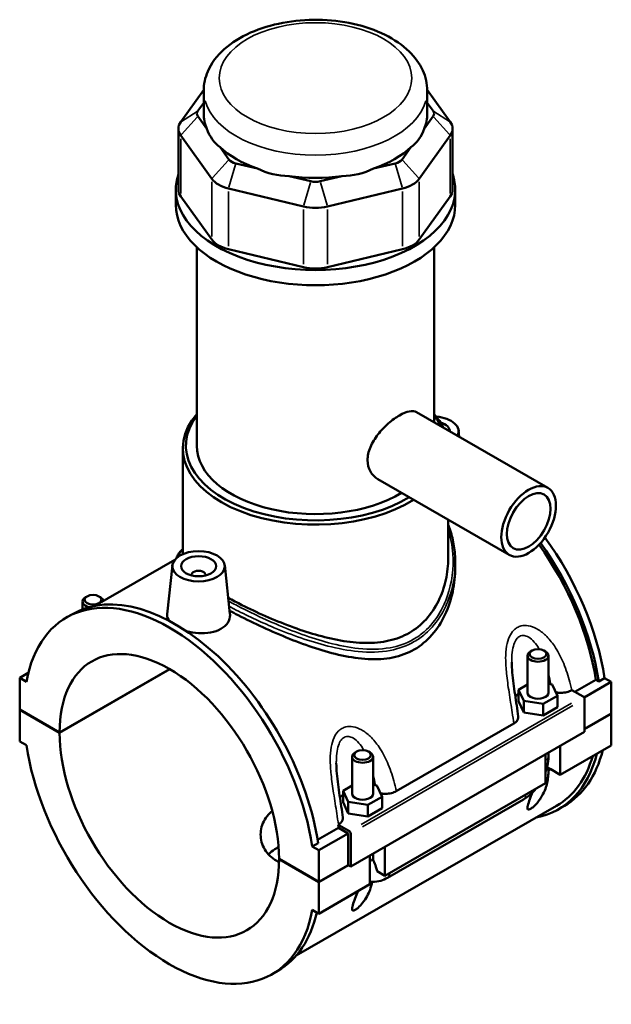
# Model space of a CAD drawing. Header units: inches. Extents: x 0.1 to 46.1, y -0.2 to 46.5.
# Tile 7 of 7: x 39.5 to 46.1, y 35.5 to 46.5. Entities that reach past the tile are written whole.
import ezdxf

# ---------------------------------------------------------------- set-up
doc = ezdxf.new("R2010")
doc.units = ezdxf.units.IN
doc.header["$MEASUREMENT"] = 0
doc.layers.add('Visible (ANSI)', color=7, linetype='Continuous', lineweight=50)
doc.layers.add('Visible Narrow (ANSI)', color=7, linetype='Continuous', lineweight=35)

msp = doc.modelspace()

# ---------------------------------------------------------------- linework, layer by layer
at = {"layer": 'Visible (ANSI)'}
for p, q in [((41.5513, 45.7477), (41.2923, 45.3876)), ((41.5512, 45.4819), (41.5512, 45.7381)), ((44.3245, 45.3876), (44.0654, 45.7477)), ((44.0655, 45.4819), (44.0655, 45.7381)), ((41.4858, 45.5127), (41.5512, 45.6036)), ((44.0655, 45.6036), (44.1309, 45.5127)), ((41.5869, 45.3107), (41.4858, 45.4512)), ((44.1309, 45.4512), (44.0298, 45.3107)), ((41.2657, 45.3106), (41.2657, 44.6272)), ((44.351, 45.3106), (44.351, 44.6272)), ((41.2923, 45.2337), (41.6418, 44.7477)), ((43.9749, 44.7477), (44.3245, 45.2337)), ((41.8354, 44.9652), (41.7344, 45.1056)), ((43.8824, 45.1056), (43.7813, 44.9652)), ((42.1549, 44.8635), (41.911, 44.9216)), ((43.7057, 44.9216), (43.4618, 44.8635)), ((42.7549, 44.7203), (42.511, 44.7785)), ((43.1057, 44.7785), (42.8618, 44.7203)), ((41.8308, 44.6389), (42.6747, 44.4376)), ((42.942, 44.4376), (43.7859, 44.6389)), ((41.2369, 44.4562), (41.2369, 44.6272)), ((41.6418, 44.0643), (41.2923, 44.5502)), ((44.3245, 44.5502), (43.9749, 44.0643)), ((44.3798, 44.4562), (44.3798, 44.6272)), ((41.4726, 41.746), (41.4726, 43.9795)), ((44.1441, 42.0083), (44.1441, 43.9795)), ((42.6747, 43.7541), (41.8308, 43.9554)), ((43.7859, 43.9554), (42.942, 43.7541)), ((43.9447, 42.1231), (45.4226, 41.272)), ((44.4183, 41.916), (44.4258, 41.846)), ((41.3155, 40.5266), (41.3155, 41.7175)), ((43.5105, 41.3691), (44.9884, 40.518)), ((44.3012, 40.4813), (44.3012, 40.9137)), ((41.226, 40.4631), (40.3259, 39.9448)), ((44.3798, 40.4362), (44.3798, 40.3732)), ((41.1984, 40.4012), (41.1397, 39.8532)), ((41.7879, 40.4012), (41.8463, 39.856)), ((41.4144, 40.2868), (41.4144, 40.2942)), ((41.5719, 40.2868), (41.5719, 40.2942)), ((40.188, 39.9061), (40.188, 39.9939)), ((40.239, 40.0515), (40.2222, 40.0418)), ((40.3731, 40.0515), (40.3899, 40.0418)), ((40.0089, 39.8147), (40.0747, 39.8526)), ((45.2436, 39.4417), (45.2268, 39.432)), ((45.3777, 39.4417), (45.3945, 39.432)), ((45.1925, 38.9679), (45.1925, 39.3841)), ((45.4288, 38.9679), (45.4288, 39.3841)), ((39.9297, 38.5209), (41.1677, 39.2338)), ((41.1705, 39.2322), (39.9297, 38.5177)), ((39.4814, 39.1343), (39.5781, 39.1899)), ((39.5566, 39.091), (39.4814, 39.1343)), ((39.4814, 39.1343), (39.4814, 38.779)), ((45.7266, 38.9783), (45.9617, 39.1137)), ((45.9944, 39.0949), (45.9617, 39.1137)), ((46.0602, 39.1328), (45.9944, 39.0949)), ((46.0602, 39.1328), (46.1353, 39.0895)), ((45.1925, 39.0602), (45.0911, 39.0018)), ((45.0911, 39.0018), (45.1499, 38.8754)), ((45.0911, 38.8731), (45.0911, 39.0018)), ((45.4714, 39.0605), (45.4288, 39.0671)), ((45.5302, 38.9341), (45.4714, 39.0605)), ((45.6895, 38.9958), (45.693, 38.9977)), ((45.693, 38.9977), (45.8204, 38.9243)), ((45.8303, 38.9139), (46.1353, 39.0895)), ((46.1353, 39.0895), (46.1353, 38.7342)), ((45.0911, 38.8731), (45.1499, 38.7466)), ((45.1499, 38.8754), (45.3695, 38.8415)), ((45.1499, 38.7466), (45.1499, 38.8754)), ((45.3695, 38.8415), (45.5302, 38.9341)), ((45.5302, 38.8053), (45.5302, 38.9341)), ((45.8343, 38.9002), (45.8343, 38.5289)), ((39.4814, 38.779), (39.9297, 38.5209)), ((39.4814, 38.7758), (39.4842, 38.7774)), ((39.4814, 38.7758), (39.4814, 38.4206)), ((39.9297, 38.5177), (39.4814, 38.7758)), ((45.3695, 38.7128), (45.3695, 38.8415)), ((45.3695, 38.7128), (45.5302, 38.8053)), ((45.1499, 38.7466), (45.3695, 38.7128)), ((45.8343, 38.5609), (46.1353, 38.7342)), ((46.1353, 38.731), (45.8343, 38.5577)), ((46.1325, 38.7326), (46.1353, 38.731)), ((46.1353, 38.731), (46.1353, 38.3758)), ((43.7167, 37.8597), (45.0388, 38.621)), ((45.8343, 38.5289), (43.2039, 37.0141)), ((39.4814, 38.4206), (39.5566, 38.3773)), ((45.5612, 38.0452), (46.1353, 38.3758)), ((45.5612, 38.3716), (45.5612, 38.0452)), ((43.2197, 38.248), (43.2197, 37.8319)), ((43.2708, 38.3056), (43.254, 38.2959)), ((43.4049, 38.3056), (43.4217, 38.2959)), ((43.4559, 38.248), (43.4559, 37.8319)), ((45.3942, 37.949), (45.3942, 38.2754)), ((45.4288, 38.2542), (45.4288, 38.2953)), ((45.4122, 38.131), (45.4534, 38.1073)), ((45.4288, 38.0931), (45.4534, 38.1073)), ((45.5612, 38.0452), (45.4534, 38.1073)), ((43.2197, 37.9242), (43.1183, 37.8657)), ((43.4986, 37.9244), (43.4559, 37.931)), ((43.5574, 37.798), (43.4986, 37.9244)), ((43.5884, 36.9091), (45.3942, 37.949)), ((43.1183, 37.8657), (43.1771, 37.7393)), ((43.1183, 37.737), (43.1183, 37.8657)), ((43.3967, 37.7054), (43.5574, 37.798)), ((43.5574, 37.6692), (43.5574, 37.798)), ((43.6195, 36.8865), (45.1469, 37.7661)), ((45.5194, 37.6968), (42.5914, 36.0107)), ((43.1183, 37.737), (43.1771, 37.6106)), ((43.1771, 37.6106), (43.1771, 37.7393)), ((43.1771, 37.7393), (43.3967, 37.7054)), ((43.3967, 37.5767), (43.3967, 37.7054)), ((43.3967, 37.5767), (43.5574, 37.6692)), ((45.542, 37.6575), (45.6078, 37.6954)), ((43.1771, 37.6106), (43.3967, 37.5767)), ((42.8324, 37.3117), (43.0682, 37.4475)), ((43.0625, 37.483), (43.0659, 37.4849)), ((43.19, 37.4096), (43.0625, 37.483)), ((43.1761, 37.3854), (43.0682, 37.4475)), ((42.8473, 37.196), (43.1761, 37.3854)), ((43.1761, 37.0301), (43.1761, 37.3854)), ((43.2039, 37.0141), (43.2039, 37.3855)), ((42.8379, 37.2772), (42.7721, 37.2393)), ((42.8473, 37.196), (42.7721, 37.2393)), ((43.5884, 37.2355), (43.5884, 36.9091)), ((42.8473, 36.8408), (42.8473, 37.196)), ((43.4213, 36.8129), (43.4213, 37.1393)), ((43.4559, 37.1592), (43.4559, 37.1181)), ((42.399, 37.0989), (42.8473, 36.8408)), ((42.399, 37.0957), (42.4018, 37.0973)), ((42.8473, 36.8376), (42.399, 37.0957)), ((42.8473, 36.8408), (43.1761, 37.0301)), ((43.1789, 37.0285), (42.8473, 36.8376)), ((43.1761, 37.0301), (43.2039, 37.0141)), ((43.5884, 36.9091), (43.5008, 36.9595)), ((42.8473, 36.4823), (42.8473, 36.8376)), ((42.8473, 36.4823), (43.4213, 36.8129)), ((42.7721, 36.5256), (42.8473, 36.4823)), ((42.3197, 35.8019), (42.3855, 35.8398))]:
    msp.add_line(p, q, dxfattribs=at)
for centre, major_axis, ratio, start_param, end_param in [((41.6149, 45.4819), (-0.1397, 0), 0.5758617, 5.8904862, 6.6758844), ((42.8084, 45.4819), (-1.2572, 0), 0.5758617, 0, 0.2388121), ((42.8084, 45.4819), (1.2572, 0), 0.5758617, 6.0443732, 6.2831853), ((44.0018, 45.4819), (0.1397, 0), 0.5758617, 5.8904862, 6.6758844), ((41.6149, 45.3106), (-0.3492, 0), 0.5758617, 5.8904862, 6.6758844), ((42.8084, 46.4976), (-1.0897, -1.3802), 0.4542019, 5.9999489, 6.3077228), ((42.8084, 46.4976), (-1.0897, 1.3802), 0.4542019, 3.1170551, 3.4248291), ((44.0018, 45.3106), (0.3492, 0), 0.5758617, 5.8904862, 6.6758844), ((42.8084, 45.4819), (1.2572, 0), 0.5758617, 3.6881787, 4.1658029), ((42.8084, 45.4819), (1.2572, 0), 0.5758617, 5.258975, 5.7365993), ((41.9645, 44.996), (-0.1397, 0), 0.5758617, 0.3926991, 1.1780972), ((43.6523, 44.996), (0.1397, 0), 0.5758617, 5.1050881, 5.8904862), ((42.8084, 46.4976), (-0.5414, -1.6798), 0.6754684, 6.1817885, 6.4895625), ((42.8084, 46.4976), (0.5414, -1.6798), 0.6754684, 6.0768082, 6.3845821), ((42.8084, 44.6272), (-1.5715, 0), 0.5758617, 6.0915318, 9.6164314), ((41.9645, 44.8247), (0.3492, 0), 0.5758617, 3.5342917, 4.3196899), ((42.8084, 45.4819), (1.2572, 0), 0.5758617, 4.4735769, 4.9512011), ((43.6523, 44.8247), (0.3492, 0), 0.5758617, 5.1050881, 5.8904862), ((42.8084, 44.7947), (-0.1397, 0), 0.5758617, 1.1780972, 1.9634954), ((41.6149, 44.6272), (-0.3492, 0), 0.5758617, 0, 0.3926991), ((44.0018, 44.6272), (0.3492, 0), 0.5758617, 5.8904862, 6.2831853), ((42.8084, 44.4562), (-1.5715, 0), 0.5758617, 0, 3.1415927), ((42.8084, 44.6234), (0.3492, 0), 0.5758617, 4.3196899, 5.1050881), ((41.9645, 44.1412), (-0.3492, 0), 0.5758617, 0.3926991, 1.1780972), ((43.6523, 44.1412), (0.3492, 0), 0.5758617, 5.1050881, 5.8904862), ((42.8084, 43.9399), (-0.3492, 0), 0.5758617, 1.1780972, 1.9634954), ((42.8084, 41.7175), (-1.4929, 0), 0.5758617, 5.8202306, 8.6853939), ((42.8084, 41.7175), (1.4929, 0), 0.5758617, 0.273517, 0.4629547), ((42.8084, 41.746), (-1.458, 0), 0.5758617, 5.8708006, 8.6624365), ((42.8084, 41.746), (1.458, 0), 0.5758617, 0.2670964, 0.4123847), ((44.1236, 41.9055), (0.2953, 0), 0.5758617, 5.9943551, 7.7061308), ((44.1236, 41.9055), (0.1969, 0), 0.5758617, 0.0106771, 1.0897049), ((42.8084, 41.746), (-1.3357, 0), 0.5758617, 0, 2.3813614), ((44.3866, 39.6639), (1.1554, -2.0064), 0.5780931, 0.977004, 1.7362363), ((44.4524, 39.7018), (-1.1554, 2.0064), 0.5780931, 4.1185967, 4.8907727), ((44.3866, 39.6639), (-1.1327, 1.967), 0.5780931, 4.1224377, 4.8775014), ((41.4931, 40.2942), (-0.0787, 0), 0.5758617, 2.9729035, 6.4518745), ((41.1643, 37.8083), (-1.1554, 2.0064), 0.5780931, 4.1185967, 6.880845), ((41.2301, 37.8462), (-1.1554, 2.0064), 0.5780931, 4.1185967, 6.2831853), ((40.3061, 39.9939), (-0.1181, 0), 0.5758617, 5.5016397, 7.4839487), ((40.3061, 39.9939), (0.1181, 0), 0.5758617, 0.1053486, 0.7815456), ((41.1643, 37.8083), (-0.8713, 1.5131), 0.5780931, 3.9300519, 7.0693898), ((45.3107, 39.3841), (-0.1181, 0), 0.5758617, 5.5016397, 10.2063236), ((45.3107, 38.8392), (0.2953, 0), 0.5758617, 2.4091901, 2.6116185), ((45.3107, 38.9679), (-0.1181, 0), 0.5758617, 0, 3.1415927), ((45.8204, 38.9082), (-0.0098, 0.0171), 0.5780931, 3.9289245, 5.4997209), ((41.1643, 37.8083), (0.8713, -1.5131), 0.5780931, 3.9300519, 7.0693898), ((41.1643, 37.8083), (1.1554, -2.0064), 0.5780931, 4.1185967, 6.880845), ((44.4524, 39.7018), (1.1554, -2.0064), 0.5780931, 0, 0.5374062), ((43.3378, 38.248), (-0.1181, 0), 0.5758617, 5.5016397, 10.2063236), ((44.3866, 39.6639), (1.1554, -2.0064), 0.5780931, 6.0848308, 6.8205915), ((44.3866, 39.6639), (1.1327, -1.967), 0.5780931, 0, 0.5028344), ((45.3107, 38.0933), (0.1181, 0), 0.5758617, 6.2805748, 6.8302546), ((43.3378, 37.7031), (0.2953, 0), 0.5758617, 2.4091901, 2.6116185), ((43.3378, 37.8319), (-0.1181, 0), 0.5758617, 0, 3.1415927), ((41.4931, 37.9976), (-1.1327, 1.967), 0.5780931, 4.1224377, 4.1401438), ((43.19, 37.3935), (0.0098, -0.0171), 0.5780931, 0.7873319, 2.3581282), ((41.2301, 37.8462), (1.1554, -2.0064), 0.5780931, 0, 0.556744)]:
    msp.add_ellipse(centre, major_axis=major_axis, ratio=ratio, start_param=start_param, end_param=end_param, dxfattribs=at)
for centre, major_axis, ratio in [((45.2055, 40.895), (0.2171, 0.377), 0.5780931), ((45.2055, 40.895), (0.1737, 0.3016), 0.5780931), ((41.4931, 40.3907), (0.2953, 0), 0.5758617), ((41.4931, 40.3907), (0.1969, 0), 0.5758617), ((40.3061, 40.0132), (0.0945, 0), 0.5758617), ((45.3107, 39.4034), (0.0945, 0), 0.5758617), ((43.3378, 38.2673), (0.0945, 0), 0.5758617)]:
    msp.add_ellipse(centre, major_axis=major_axis, ratio=ratio, dxfattribs=at)
for points, knots in [([(44.0655, 45.7381), (44.0655, 45.8168), (44.0476, 45.8951), (43.9793, 46.0463), (43.9264, 46.1179), (43.7861, 46.2544), (43.6942, 46.3165), (43.4825, 46.4212), (43.3612, 46.4625), (43.1058, 46.5188), (42.9718, 46.534), (42.7037, 46.5378), (42.5696, 46.5265), (42.3125, 46.4784), (42.1895, 46.4414), (41.9657, 46.3423), (41.8649, 46.2802), (41.7012, 46.1336), (41.6367, 46.0496), (41.5671, 45.8866), (41.5512, 45.8125), (41.5512, 45.7381)], [0.7853982, 0.7853982, 0.7853982, 0.7853982, 1.0402248, 1.0402248, 1.3199597, 1.3199597, 1.6465989, 1.6465989, 1.9905486, 1.9905486, 2.3317138, 2.3317138, 2.6706915, 2.6706915, 3.0113182, 3.0113182, 3.3553043, 3.3553043, 3.6861455, 3.6861455, 3.9269908, 3.9269908, 3.9269908, 3.9269908]), ([(43.5105, 41.3691), (43.5103, 41.3692), (43.5101, 41.3693), (43.4764, 41.3889), (43.4458, 41.419), (43.4044, 41.4941), (43.3938, 41.539), (43.3938, 41.6291), (43.4044, 41.6797), (43.4458, 41.7797), (43.4764, 41.829), (43.5435, 41.9157), (43.5847, 41.9589), (43.67, 42.0334), (43.7139, 42.0648), (43.7918, 42.1096), (43.8305, 42.1259), (43.8965, 42.1385), (43.924, 42.135), (43.9447, 42.1231)], [2.5150599, 2.5150599, 2.5150599, 2.5150599, 2.5172256, 2.5172256, 2.9368809, 2.9368809, 3.3565362, 3.3565362, 3.7761914, 3.7761914, 4.1958467, 4.1958467, 4.6153255, 4.6153255, 5.0348042, 5.0348042, 5.454283, 5.454283, 5.8715961, 5.8715961, 5.8715961, 5.8715961]), ([(44.3012, 40.8575), (44.3094, 40.8372), (44.3169, 40.8166), (44.3332, 40.767), (44.3414, 40.7379), (44.3554, 40.6789), (44.3613, 40.6491), (44.3706, 40.5889), (44.374, 40.5585), (44.3787, 40.4976), (44.3798, 40.4669), (44.3798, 40.4362)], [20.8875527, 20.8875527, 20.8875527, 20.8875527, 21.0877276, 21.0877276, 21.3630147, 21.3630147, 21.6383019, 21.6383019, 21.913589, 21.913589, 22.1888761, 22.1888761, 22.1888761, 22.1888761]), ([(41.2443, 40.4822), (41.247, 40.4908), (41.2506, 40.4993), (41.2614, 40.5205), (41.2697, 40.5331), (41.2898, 40.5584), (41.3018, 40.5712), (41.3155, 40.584)], [22.54687834, 22.54687834, 22.54687834, 22.54687834, 22.75326677, 22.75326677, 23.07975643, 23.07975643, 23.42619739, 23.42619739, 23.42619739, 23.42619739]), ([(44.3012, 40.4813), (44.3012, 40.4018), (44.2926, 40.3188), (44.2561, 40.155), (44.2282, 40.0742), (44.1535, 39.9236), (44.1066, 39.8537), (43.9964, 39.7329), (43.933, 39.6819), (43.864, 39.6422)], [20.7082594, 20.7082594, 20.7082594, 20.7082594, 21.451401, 21.451401, 22.1945427, 22.1945427, 22.9376843, 22.9376843, 23.6808259, 23.6808259, 23.6808259, 23.6808259]), ([(44.3798, 40.3732), (44.3798, 40.2862), (44.3708, 40.1954), (44.3326, 40.0157), (44.3035, 39.9268), (44.2253, 39.7612), (44.1762, 39.6844), (44.06, 39.552), (43.993, 39.4966), (43.9196, 39.4542)], [21.9996733, 21.9996733, 21.9996733, 21.9996733, 22.7914584, 22.7914584, 23.5832435, 23.5832435, 24.3750286, 24.3750286, 25.1668138, 25.1668138, 25.1668138, 25.1668138]), ([(43.864, 39.6422), (43.795, 39.6025), (43.7179, 39.5725), (43.5521, 39.5344), (43.4634, 39.5261), (43.28, 39.5282), (43.1853, 39.5384), (42.9954, 39.5718), (42.9003, 39.595), (42.7172, 39.6479), (42.6224, 39.6796), (42.4323, 39.7503), (42.3371, 39.7893), (42.153, 39.8704), (42.0639, 39.9126), (41.9268, 39.9817), (41.8753, 40.0088), (41.8271, 40.0353)], [0, 0, 0, 0, 0.7431416, 0.7431416, 1.4862832, 1.4862832, 2.2294248, 2.2294248, 2.9725664, 2.9725664, 3.7094764, 3.7094764, 4.4463864, 4.4463864, 5.1832965, 5.1832965, 5.6637582, 5.6637582, 5.6637582, 5.6637582]), ([(43.9196, 39.4542), (43.8461, 39.4119), (43.7643, 39.3817), (43.5891, 39.3463), (43.4958, 39.3411), (43.3032, 39.3508), (43.2038, 39.3657), (43.0047, 39.4087), (42.9049, 39.4369), (42.7131, 39.4992), (42.6138, 39.5356), (42.4144, 39.6154), (42.3143, 39.6589), (42.1204, 39.7483), (42.0264, 39.7944), (41.9058, 39.8566), (41.8737, 39.8734), (41.8427, 39.8901)], [0, 0, 0, 0, 0.7917851, 0.7917851, 1.5835702, 1.5835702, 2.3753554, 2.3753554, 3.1671405, 3.1671405, 3.9482812, 3.9482812, 4.729422, 4.729422, 5.5105627, 5.5105627, 5.804123, 5.804123, 5.804123, 5.804123]), ([(41.1646, 39.7752), (41.1478, 39.7973), (41.1394, 39.8205), (41.1391, 39.8459), (41.1393, 39.8496), (41.1397, 39.8532)], [4.42412993, 4.42412993, 4.42412993, 4.42412993, 4.74976215, 4.74976215, 4.80362944, 4.80362944, 4.80362944, 4.80362944]), ([(41.8463, 39.856), (41.8468, 39.8512), (41.8471, 39.8465), (41.8474, 39.8133), (41.8388, 39.7829), (41.803, 39.7282), (41.7758, 39.704), (41.7443, 39.6859)], [1.97906768, 1.97906768, 1.97906768, 1.97906768, 2.03529707, 2.03529707, 2.37488108, 2.37488108, 2.71446508, 2.71446508, 2.71446508, 2.71446508]), ([(41.7443, 39.6859), (41.7128, 39.6677), (41.6729, 39.6533), (41.5855, 39.6371), (41.538, 39.6352), (41.4493, 39.6412), (41.402, 39.6495), (41.3559, 39.6628), (41.3534, 39.6636), (41.3508, 39.6644)], [2.7144651, 2.7144651, 2.7144651, 2.7144651, 3.0540491, 3.0540491, 3.3936331, 3.3936331, 3.7326654, 3.7326654, 3.7526039, 3.7526039, 3.7526039, 3.7526039]), ([(45.089, 38.7001), (45.0835, 38.7412), (45.0775, 38.7824), (45.0651, 38.8651), (45.0587, 38.9066), (45.0462, 38.9895), (45.0401, 39.031), (45.0292, 39.1133), (45.0244, 39.1542), (45.0175, 39.2344), (45.0154, 39.2737), (45.0154, 39.3109)], [0.5043446, 0.5043446, 0.5043446, 0.5043446, 0.839407, 0.839407, 1.1744694, 1.1744694, 1.5095318, 1.5095318, 1.8445942, 1.8445942, 2.1796566, 2.1796566, 2.1796566, 2.1796566]), ([(45.513, 38.9711), (45.5141, 38.9709), (45.5152, 38.9707), (45.5333, 38.9678), (45.5509, 38.9664), (45.5912, 38.9667), (45.6136, 38.9694), (45.6551, 38.9795), (45.6738, 38.9867), (45.6895, 38.9958)], [-0.48595743, -0.48595743, -0.48595743, -0.48595743, -0.47707631, -0.47707631, -0.34272025, -0.34272025, -0.16989456, -0.16989456, 0, 0, 0, 0]), ([(45.0388, 38.621), (45.0502, 38.6276), (45.06, 38.6351), (45.0756, 38.6514), (45.0814, 38.6602), (45.089, 38.6794), (45.0903, 38.6898), (45.089, 38.7001)], [-0.61140615, -0.61140615, -0.61140615, -0.61140615, -0.48804208, -0.48804208, -0.36451541, -0.36451541, -0.22699094, -0.22699094, -0.22699094, -0.22699094]), ([(45.3942, 38.0741), (45.4023, 38.096), (45.4092, 38.1182), (45.4237, 38.1784), (45.4288, 38.2165), (45.4288, 38.2542)], [4.21285195, 4.21285195, 4.21285195, 4.21285195, 4.39822972, 4.39822972, 4.71238898, 4.71238898, 4.71238898, 4.71238898]), ([(43.1161, 37.564), (43.1106, 37.6051), (43.1047, 37.6463), (43.0923, 37.7291), (43.0858, 37.7705), (43.0733, 37.8535), (43.0672, 37.8949), (43.0564, 37.9772), (43.0516, 38.0181), (43.0447, 38.0983), (43.0426, 38.1376), (43.0426, 38.1748)], [0.5040134, 0.5040134, 0.5040134, 0.5040134, 0.8390758, 0.8390758, 1.1741383, 1.1741383, 1.5092007, 1.5092007, 1.8442631, 1.8442631, 2.1793255, 2.1793255, 2.1793255, 2.1793255]), ([(45.4288, 38.0931), (45.4288, 38.0707), (45.4277, 38.0479), (45.4204, 37.9782), (45.4099, 37.9315), (45.3845, 37.8618), (45.3714, 37.8325), (45.3458, 37.7885), (45.3363, 37.7737), (45.3152, 37.7445), (45.3036, 37.73), (45.2815, 37.7057), (45.2708, 37.6949), (45.2542, 37.6803), (45.2486, 37.6757), (45.2376, 37.6674), (45.2322, 37.6638), (45.2221, 37.658), (45.2176, 37.6559), (45.2099, 37.6534), (45.2067, 37.6529), (45.1988, 37.6534), (45.1958, 37.6564), (45.192, 37.6658), (45.1922, 37.6736), (45.1949, 37.6923), (45.1975, 37.7031), (45.2077, 37.7383), (45.2175, 37.7656), (45.2329, 37.8078), (45.2391, 37.8246), (45.2456, 37.8423)], [0.6459575, 0.6459575, 0.6459575, 0.6459575, 0.89701, 0.89701, 1.4132069, 1.4132069, 1.7300608, 1.7300608, 1.8884878, 1.8884878, 2.0469147, 2.0469147, 2.1563485, 2.1563485, 2.2110655, 2.2110655, 2.2657824, 2.2657824, 2.3204993, 2.3204993, 2.3752162, 2.3752162, 2.48465, 2.48465, 2.643077, 2.643077, 2.8015039, 2.8015039, 3.1183578, 3.1183578, 3.3056438, 3.3056438, 3.3056438, 3.3056438]), ([(45.1469, 37.7661), (45.1795, 37.7849), (45.21, 37.8083), (45.2551, 37.8512), (45.2712, 37.8685), (45.2863, 37.8868)], [3.14159265, 3.14159265, 3.14159265, 3.14159265, 3.45575192, 3.45575192, 3.64408528, 3.64408528, 3.64408528, 3.64408528]), ([(43.5401, 37.8351), (43.5413, 37.8349), (43.5424, 37.8347), (43.5605, 37.8317), (43.578, 37.8303), (43.6184, 37.8307), (43.6408, 37.8333), (43.6823, 37.8434), (43.7009, 37.8506), (43.7167, 37.8597)], [-0.48595743, -0.48595743, -0.48595743, -0.48595743, -0.47707631, -0.47707631, -0.34272025, -0.34272025, -0.16989456, -0.16989456, 0, 0, 0, 0]), ([(42.3986, 37.062), (42.3894, 37.0665), (42.3804, 37.0712), (42.3442, 37.0921), (42.3183, 37.1112), (42.2729, 37.1547), (42.2533, 37.1791), (42.222, 37.2314), (42.2102, 37.2593), (42.1947, 37.3161), (42.191, 37.345), (42.191, 37.4287), (42.2063, 37.4885), (42.2533, 37.5676), (42.2729, 37.5922), (42.304, 37.6223), (42.3129, 37.63), (42.3221, 37.6374)], [2.2925104, 2.2925104, 2.2925104, 2.2925104, 2.3850658, 2.3850658, 2.6831102, 2.6831102, 2.9811546, 2.9811546, 3.2791991, 3.2791991, 3.5772435, 3.5772435, 4.1736875, 4.1736875, 4.4719095, 4.4719095, 4.5826538, 4.5826538, 4.5826538, 4.5826538]), ([(43.0659, 37.4849), (43.0774, 37.4915), (43.0871, 37.499), (43.1028, 37.5153), (43.1085, 37.5241), (43.1162, 37.5433), (43.1175, 37.5537), (43.1161, 37.564)], [-0.61140615, -0.61140615, -0.61140615, -0.61140615, -0.48804208, -0.48804208, -0.36451541, -0.36451541, -0.22699094, -0.22699094, -0.22699094, -0.22699094]), ([(42.3937, 37.2324), (42.3862, 37.2286), (42.3789, 37.2247), (42.3443, 37.2047), (42.3185, 37.186), (42.2903, 37.1596), (42.285, 37.1543), (42.2799, 37.1489)], [4.67502507, 4.67502507, 4.67502507, 4.67502507, 4.75106582, 4.75106582, 5.04803684, 5.04803684, 5.11968826, 5.11968826, 5.11968826, 5.11968826]), ([(43.4559, 37.1181), (43.4559, 37.1142), (43.4561, 37.1105), (43.4565, 37.1036), (43.4569, 37.1003), (43.4577, 37.0945), (43.4582, 37.0918), (43.4593, 37.087), (43.4599, 37.0849), (43.461, 37.0813), (43.4616, 37.0798), (43.4622, 37.0786)], [1.57079633, 1.57079633, 1.57079633, 1.57079633, 1.6466565, 1.6466565, 1.72251668, 1.72251668, 1.79837686, 1.79837686, 1.87423703, 1.87423703, 1.95009721, 1.95009721, 1.95009721, 1.95009721]), ([(43.4622, 37.0786), (43.4722, 37.0553), (43.4811, 37.0321), (43.4927, 36.9954), (43.4971, 36.9788), (43.5004, 36.9616), (43.5006, 36.9606), (43.5008, 36.9595)], [0.23169079, 0.23169079, 0.23169079, 0.23169079, 0.41096217, 0.41096217, 0.53797345, 0.53797345, 0.54599916, 0.54599916, 0.54599916, 0.54599916]), ([(43.4213, 36.8438), (43.4309, 36.8422), (43.4404, 36.8413), (43.4818, 36.8394), (43.513, 36.8441), (43.5695, 36.861), (43.5951, 36.8725), (43.6195, 36.8865)], [2.57223819, 2.57223819, 2.57223819, 2.57223819, 2.64878305, 2.64878305, 2.90673289, 2.90673289, 3.14159265, 3.14159265, 3.14159265, 3.14159265]), ([(43.4455, 36.8411), (43.4398, 36.8106), (43.4316, 36.7804), (43.413, 36.7294), (43.4021, 36.7042), (43.3742, 36.6533), (43.3574, 36.6276), (43.3242, 36.5862), (43.3057, 36.5657), (43.2819, 36.5447), (43.2761, 36.5399), (43.2648, 36.5313), (43.2592, 36.5276), (43.2492, 36.5219), (43.2448, 36.5198), (43.2371, 36.5173), (43.2339, 36.5169), (43.226, 36.5174), (43.223, 36.5203), (43.2192, 36.5297), (43.2193, 36.5376), (43.2221, 36.5562), (43.2247, 36.567), (43.2349, 36.6022), (43.2446, 36.6295), (43.2628, 36.6795), (43.2725, 36.7054), (43.2827, 36.7331)], [1.0759905, 1.0759905, 1.0759905, 1.0759905, 1.4118132, 1.4118132, 1.6843947, 1.6843947, 1.9569761, 1.9569761, 2.1464999, 2.1464999, 2.1987342, 2.1987342, 2.2509686, 2.2509686, 2.3056855, 2.3056855, 2.3604024, 2.3604024, 2.4698362, 2.4698362, 2.6282632, 2.6282632, 2.7866901, 2.7866901, 3.103544, 3.103544, 3.3830721, 3.3830721, 3.3830721, 3.3830721])]:
    msp.add_open_spline(points, degree=3, knots=knots, dxfattribs=at)
at = {"layer": 'Visible Narrow (ANSI)'}
for p, q in [((41.4762, 45.5065), (41.3019, 45.3939)), ((41.4762, 45.4403), (41.3019, 45.2446)), ((44.1406, 45.5065), (44.3148, 45.3939)), ((44.1406, 45.4403), (44.3148, 45.2446)), ((41.2923, 44.5844), (41.2923, 45.1995)), ((44.3245, 45.1995), (44.3245, 44.5844)), ((41.8257, 44.9543), (41.6515, 44.7586)), ((41.907, 44.9075), (41.8348, 44.653)), ((43.7097, 44.9075), (43.7819, 44.653)), ((43.791, 44.9543), (43.9652, 44.7586)), ((41.6418, 44.7135), (41.6418, 44.0984)), ((42.7509, 44.7062), (42.6787, 44.4517)), ((42.8658, 44.7062), (42.938, 44.4517)), ((43.9749, 44.0984), (43.9749, 44.7135)), ((41.8308, 43.9896), (41.8308, 44.6047)), ((43.7859, 44.6047), (43.7859, 43.9896)), ((42.6747, 44.4034), (42.6747, 43.7883)), ((42.942, 43.7883), (42.942, 44.4034)), ((45.6889, 38.8486), (43.3215, 37.4853)), ((43.3354, 37.4612), (45.7028, 38.8245))]:
    msp.add_line(p, q, dxfattribs=at)
msp.add_ellipse((42.8084, 45.8808), major_axis=(1.0826, 0), ratio=0.5758617, dxfattribs=at)
for centre, major_axis, ratio, start_param, end_param in [((42.8084, 45.7381), (-1.2572, 0), 0.5758617, 0.1570796, 2.984513), ((45.3107, 38.2542), (0.1181, 0), 0.5758617, 5.5370571, 6.2439154), ((45.0879, 37.8684), (0.0589, -0.1024), 0.5780931, 0.0395592, 0.7516252), ((43.3378, 37.1181), (0.1181, 0), 0.5758617, 5.5370571, 6.2439154), ((43.5605, 36.9889), (0.0589, -0.1024), 0.5780931, 0.0395592, 0.7516252)]:
    msp.add_ellipse(centre, major_axis=major_axis, ratio=ratio, start_param=start_param, end_param=end_param, dxfattribs=at)
for points, knots in [([(44.3012, 40.7993), (44.3295, 40.713), (44.3468, 40.6224), (44.3649, 40.3696), (44.3441, 40.2045), (44.2695, 39.9908), (44.2431, 39.9319), (44.1629, 39.7921), (44.1021, 39.7158), (43.993, 39.6213), (43.9533, 39.593), (43.9112, 39.5688), (43.8308, 39.5225), (43.7414, 39.4911), (43.5348, 39.4535), (43.4157, 39.4528), (43.1831, 39.4774), (43.07, 39.5003), (42.7587, 39.583), (42.5576, 39.6575), (42.205, 39.8085), (42.0515, 39.8821), (41.8848, 39.9694), (41.8576, 39.9839), (41.8311, 39.9983)], [21.1132251, 21.1132251, 21.1132251, 21.1132251, 21.9580583, 21.9580583, 23.435366, 23.435366, 24.0235149, 24.0235149, 24.9188043, 24.9188043, 25.3730969, 25.3730969, 25.3730969, 26.2390266, 26.2390266, 27.2633094, 27.2633094, 28.1905253, 28.1905253, 29.7916321, 29.7916321, 31.0872633, 31.0872633, 31.3463562, 31.3463562, 31.3463562, 31.3463562]), ([(41.8374, 39.939), (41.8545, 39.9299), (41.8719, 39.9208), (42.0298, 39.8389), (42.1851, 39.7657), (42.5422, 39.6165), (42.7461, 39.5436), (43.0624, 39.464), (43.1774, 39.4423), (43.414, 39.4203), (43.5353, 39.4225), (43.746, 39.4626), (43.8374, 39.4952), (43.9196, 39.5425), (43.9627, 39.5673), (44.0033, 39.5961), (44.1151, 39.6921), (44.1776, 39.7692), (44.2602, 39.9103), (44.2876, 39.9695), (44.3565, 40.1607), (44.3799, 40.2991), (44.3798, 40.4362)], [-31.2499615, -31.2499615, -31.2499615, -31.2499615, -31.0872633, -31.0872633, -29.7916321, -29.7916321, -28.1905253, -28.1905253, -27.2633094, -27.2633094, -26.2390266, -26.2390266, -25.3730969, -25.3730969, -25.3730969, -24.9188043, -24.9188043, -24.0235149, -24.0235149, -23.435366, -23.435366, -22.1888761, -22.1888761, -22.1888761, -22.1888761]), ([(45.6895, 38.9958), (45.6815, 39.0353), (45.6722, 39.0749), (45.6423, 39.1842), (45.6186, 39.2536), (45.5629, 39.381), (45.532, 39.4393), (45.4659, 39.5373), (45.4326, 39.5783), (45.3652, 39.6428), (45.3324, 39.668), (45.2666, 39.7043), (45.234, 39.7165), (45.1745, 39.7259), (45.1476, 39.7252), (45.1065, 39.7151), (45.0912, 39.709), (45.077, 39.7008), (45.0628, 39.6927), (45.0496, 39.6824), (45.0185, 39.6509), (45.0026, 39.6269), (44.9748, 39.5672), (44.9644, 39.5302), (44.9502, 39.4479), (44.9473, 39.4021), (44.947, 39.2986), (44.951, 39.2407), (44.9642, 39.1123), (44.9743, 39.0421), (44.9969, 38.8957), (45.0095, 38.8198), (45.0273, 38.7035), (45.0333, 38.662), (45.0388, 38.621)], [-6.1240783, -6.1240783, -6.1240783, -6.1240783, -5.8035216, -5.8035216, -5.2371327, -5.2371327, -4.7306679, -4.7306679, -4.3201172, -4.3201172, -3.9866165, -3.9866165, -3.6892895, -3.6892895, -3.4442872, -3.4442872, -3.2911607, -3.2911607, -3.2911607, -3.1380342, -3.1380342, -2.8930319, -2.8930319, -2.5957049, -2.5957049, -2.2622042, -2.2622042, -1.8516535, -1.8516535, -1.3451887, -1.3451887, -0.7787998, -0.7787998, -0.4582431, -0.4582431, -0.4582431, -0.4582431]), ([(45.0154, 39.3109), (45.0154, 39.3202), (45.0155, 39.3295), (45.0165, 39.376), (45.0191, 39.4123), (45.0292, 39.4765), (45.0363, 39.5048), (45.0545, 39.5493), (45.0648, 39.5667), (45.0846, 39.5887), (45.0929, 39.5955), (45.1019, 39.6007), (45.1108, 39.6058), (45.1203, 39.6092), (45.1459, 39.6135), (45.1625, 39.6115), (45.1992, 39.5986), (45.2192, 39.5858), (45.2592, 39.5506), (45.2791, 39.5272), (45.307, 39.4871), (45.3162, 39.4725), (45.3249, 39.4572)], [2.1796566, 2.1796566, 2.1796566, 2.1796566, 2.2622042, 2.2622042, 2.5957049, 2.5957049, 2.8930319, 2.8930319, 3.1380342, 3.1380342, 3.2911607, 3.2911607, 3.2911607, 3.4442872, 3.4442872, 3.6892895, 3.6892895, 3.9866165, 3.9866165, 4.3201172, 4.3201172, 4.4958933, 4.4958933, 4.4958933, 4.4958933]), ([(43.7167, 37.8597), (43.7087, 37.8992), (43.6993, 37.9388), (43.6694, 38.0481), (43.6458, 38.1175), (43.59, 38.2449), (43.5592, 38.3033), (43.4931, 38.4012), (43.4598, 38.4422), (43.3924, 38.5067), (43.3596, 38.5319), (43.2938, 38.5682), (43.2612, 38.5804), (43.2017, 38.5898), (43.1748, 38.5892), (43.1336, 38.579), (43.1184, 38.5729), (43.1042, 38.5648), (43.09, 38.5566), (43.0768, 38.5463), (43.0457, 38.5148), (43.0298, 38.4908), (43.002, 38.4312), (42.9916, 38.3942), (42.9774, 38.3118), (42.9745, 38.266), (42.9741, 38.1626), (42.9781, 38.1046), (42.9913, 37.9763), (43.0015, 37.906), (43.0241, 37.7596), (43.0367, 37.6837), (43.0544, 37.5674), (43.0605, 37.5259), (43.0659, 37.4849)], [-6.1237473, -6.1237473, -6.1237473, -6.1237473, -5.8032053, -5.8032053, -5.2368274, -5.2368274, -4.7303339, -4.7303339, -4.3197809, -4.3197809, -3.9862854, -3.9862854, -3.6889584, -3.6889584, -3.4439561, -3.4439561, -3.2908296, -3.2908296, -3.2908296, -3.1377032, -3.1377032, -2.8927008, -2.8927008, -2.5953738, -2.5953738, -2.2618784, -2.2618784, -1.8513253, -1.8513253, -1.3448318, -1.3448318, -0.778454, -0.778454, -0.457912, -0.457912, -0.457912, -0.457912]), ([(43.0426, 38.1748), (43.0426, 38.1842), (43.0426, 38.1935), (43.0437, 38.2399), (43.0462, 38.2763), (43.0564, 38.3404), (43.0635, 38.3687), (43.0817, 38.4132), (43.092, 38.4307), (43.1118, 38.4526), (43.1201, 38.4595), (43.129, 38.4646), (43.138, 38.4697), (43.1475, 38.4731), (43.1731, 38.4774), (43.1897, 38.4754), (43.2264, 38.4625), (43.2463, 38.4497), (43.2864, 38.4146), (43.3063, 38.3912), (43.3342, 38.3511), (43.3434, 38.3364), (43.3521, 38.3211)], [2.1793255, 2.1793255, 2.1793255, 2.1793255, 2.2618784, 2.2618784, 2.5953738, 2.5953738, 2.8927008, 2.8927008, 3.1377032, 3.1377032, 3.2908296, 3.2908296, 3.2908296, 3.4439561, 3.4439561, 3.6889584, 3.6889584, 3.9862854, 3.9862854, 4.3197809, 4.3197809, 4.4955623, 4.4955623, 4.4955623, 4.4955623])]:
    msp.add_open_spline(points, degree=3, knots=knots, dxfattribs=at)
for points in [[(41.2634, 40.4975), (41.2701, 40.5251), (41.2874, 40.5522), (41.3155, 40.5807)], [(45.4288, 39.1845), (45.4389, 39.1446), (45.4477, 39.1039), (45.4552, 39.063)], [(43.4559, 38.0484), (43.4661, 38.0085), (43.4748, 37.9678), (43.4824, 37.9269)]]:
    msp.add_open_spline(points, degree=3, dxfattribs=at)

doc.saveas('drawing.dxf')
